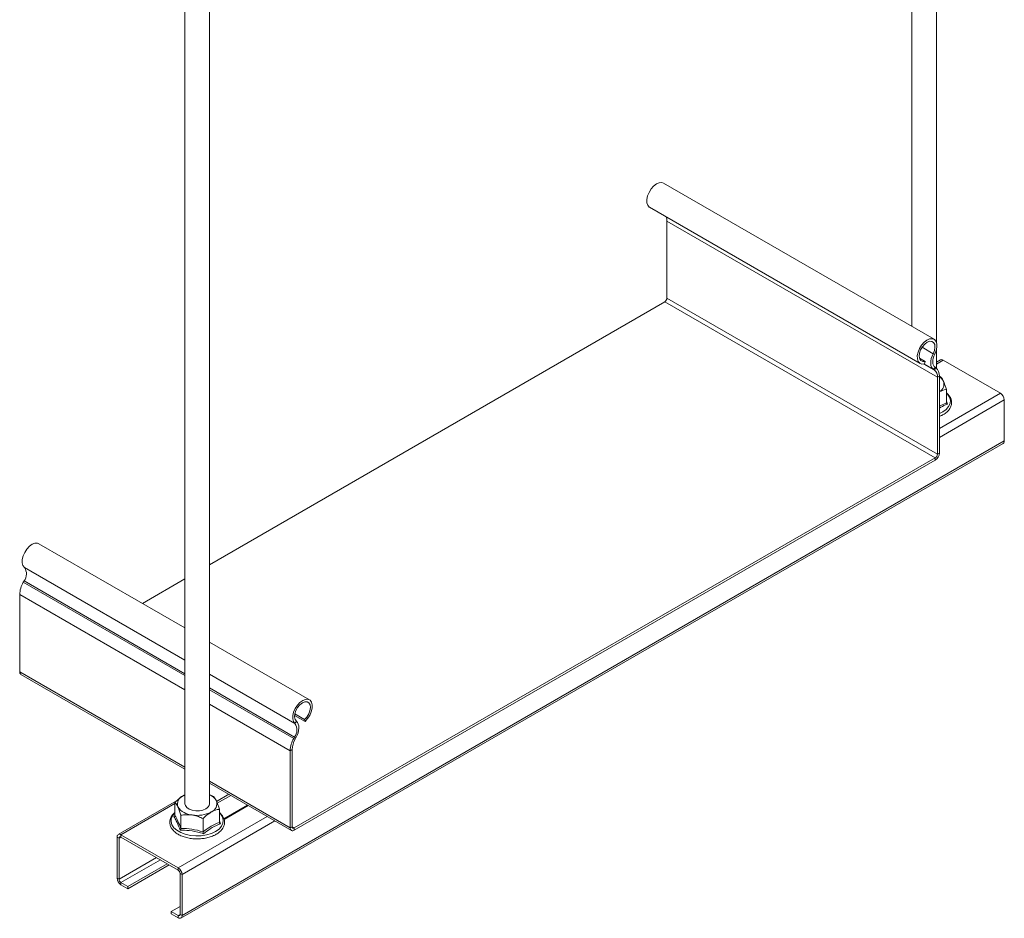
# Model space of a CAD drawing. Header units: millimetres. Extents: x 8 to 1008, y -1753 to -54.
# Tile 1 of 6: x 205 to 527, y -1753 to -1460. Entities that reach past the tile are written whole.
import ezdxf

# ---------------------------------------------------------------- set-up
doc = ezdxf.new("R2010")
doc.units = ezdxf.units.MM

msp = doc.modelspace()

# ---------------------------------------------------------------- linework, layer by layer
at = {"color": 7, "linetype": 'Continuous', "lineweight": 15}
for p, q in [((496.55, -1306.79), (496.55, -1560.01)), ((504.55, -1565.21), (504.55, -1311.41)), ((258.96, -1443.94), (258.96, -1715.98)), ((266.96, -1715.98), (266.96, -1448.56)), ((503.76, -1564.17), (415.37, -1513.14)), ((410.82, -1521.03), (499.21, -1572.05)), ((416.47, -1525.51), (504.86, -1576.54)), ((416.47, -1550.7), (416.47, -1525.51)), ((416.47, -1550.7), (504.86, -1601.72)), ((266.96, -1637.82), (415.77, -1551.92)), ((415.77, -1551.92), (504.15, -1602.95)), ((503.96, -1569.05), (503.47, -1568.87)), ((504.55, -1573.63), (504.55, -1567.48)), ((498.99, -1570.32), (500.82, -1571.37)), ((500.82, -1571.37), (500.65, -1572.18)), ((504.09, -1573.32), (503.63, -1574.09)), ((504.33, -1573.47), (504.09, -1573.32)), ((505.87, -1570.89), (504.55, -1571.66)), ((525.44, -1581.76), (506.77, -1570.98)), ((503.87, -1574.24), (503.63, -1574.09)), ((503.87, -1574.24), (504.33, -1573.47)), ((505.5, -1576.17), (504.86, -1576.54)), ((504.86, -1601.72), (504.86, -1576.54)), ((505.5, -1601.35), (505.5, -1576.17)), ((505.5, -1576.24), (505.85, -1576.41)), ((507.8, -1584.89), (507.8, -1580.6)), ((526.71, -1597.36), (526.71, -1583.97)), ((257.64, -1753.3), (526.34, -1598.18)), ((526.71, -1597.36), (258.01, -1752.47)), ((504.86, -1601.72), (505.5, -1601.35)), ((294.71, -1723.86), (504.15, -1602.95)), ((294.71, -1724.59), (504.15, -1603.68)), ((504.15, -1603.68), (504.15, -1602.95)), ((258.96, -1658.51), (211.26, -1630.97)), ((206.39, -1643.12), (206.14, -1643.56)), ((245.05, -1650.47), (258.96, -1642.44)), ((204.98, -1647.61), (204.98, -1672.79)), ((299.65, -1682), (266.96, -1663.12)), ((205.37, -1673.66), (258.96, -1704.6)), ((294.81, -1687.09), (298.21, -1689.05)), ((294.88, -1686.61), (298.05, -1688.43)), ((294.9, -1689.74), (295.39, -1688.99)), ((298.21, -1689.05), (298.05, -1688.43)), ((294.78, -1694.15), (294.53, -1694.58)), ((294.53, -1694.58), (294.99, -1694.82)), ((295.24, -1694.39), (294.78, -1694.15)), ((295.24, -1694.39), (294.99, -1694.82)), ((294, -1698.27), (293.37, -1698.63)), ((293.37, -1698.63), (293.37, -1723.82)), ((294, -1698.27), (294, -1723.45)), ((266.96, -1709.21), (293.76, -1724.69)), ((258.36, -1713.32), (258.96, -1713.02)), ((273.29, -1712.87), (269.3, -1715.17)), ((273.93, -1713.24), (269.53, -1715.78)), ((256.19, -1715.03), (237.17, -1726.01)), ((255.71, -1719.81), (255.71, -1715.51)), ((270.21, -1722.05), (270.21, -1717.75)), ((271.75, -1721.11), (279.66, -1716.54)), ((255.33, -1720.16), (255.69, -1719.88)), ((257.65, -1723.99), (257.65, -1719.69)), ((264.9, -1725.11), (264.9, -1720.82)), ((293.37, -1723.82), (294, -1723.45)), ((294.71, -1723.86), (294.71, -1724.59)), ((237.43, -1727.2), (236.8, -1726.84)), ((236.8, -1726.84), (236.8, -1740.23)), ((237.43, -1727.2), (237.43, -1740.6)), ((256.74, -1736.88), (238.07, -1726.1)), ((238.07, -1726.1), (238.07, -1726.84)), ((256.74, -1737.61), (238.07, -1726.84)), ((253.2, -1735.57), (240.33, -1743)), ((253.84, -1735.94), (240.33, -1743.74)), ((256.74, -1737.61), (256.74, -1736.88)), ((236.8, -1740.23), (237.43, -1740.6)), ((258.01, -1739.08), (257.37, -1738.72)), ((257.37, -1752.11), (257.37, -1738.72)), ((258.01, -1752.47), (258.01, -1739.08)), ((238.07, -1741.7), (240.33, -1743)), ((238.07, -1741.7), (238.07, -1742.43)), ((238.07, -1742.43), (240.33, -1743.74)), ((240.33, -1743), (240.33, -1743.74)), ((257.37, -1749.49), (254.47, -1751.17)), ((254.47, -1751.17), (256.74, -1752.47)), ((254.47, -1751.9), (254.47, -1751.17)), ((254.47, -1751.9), (256.74, -1753.21)), ((256.74, -1753.21), (256.74, -1752.47)), ((257.37, -1752.11), (258.01, -1752.47))]:
    msp.add_line(p, q, dxfattribs=at)
at = {"color": 8, "linetype": 'Continuous', "lineweight": 15}
for p, q in [((499.84, -1566.77), (503.47, -1568.87)), ((500.39, -1572.24), (503.87, -1574.24)), ((500.41, -1572.23), (503.63, -1574.09)), ((506.77, -1570.98), (504.55, -1572.27)), ((525.44, -1581.76), (505.5, -1593.27)), ((526.71, -1583.97), (505.5, -1596.21)), ((505.5, -1585.98), (507.8, -1584.89)), ((507.8, -1584.4), (508.17, -1585.36)), ((206.51, -1638.71), (258.96, -1668.99)), ((206.14, -1643.56), (258.96, -1674.05)), ((206.39, -1643.12), (258.96, -1673.47)), ((204.98, -1647.61), (258.96, -1678.77)), ((204.98, -1672.79), (258.96, -1703.95)), ((266.96, -1673.61), (294.9, -1689.74)), ((266.96, -1678.09), (294.78, -1694.15)), ((266.96, -1678.67), (294.53, -1694.58)), ((266.96, -1683.39), (293.37, -1698.63)), ((266.96, -1708.57), (293.37, -1723.82)), ((267.14, -1709.32), (266.96, -1709.42)), ((255.71, -1715.92), (238.07, -1726.1)), ((279.38, -1716.38), (271.68, -1720.83)), ((285.81, -1720.1), (256.74, -1736.88)), ((288.35, -1721.57), (258.01, -1739.08)), ((270.21, -1721.55), (270.59, -1722.52)), ((294, -1723.45), (294.71, -1723.86)), ((238.07, -1726.84), (237.43, -1727.2)), ((249.67, -1733.53), (237.43, -1740.6)), ((250.94, -1734.27), (238.07, -1741.7)), ((257.37, -1752.11), (256.74, -1752.47))]:
    msp.add_line(p, q, dxfattribs=at)
at = {"color": 7, "linetype": 'Continuous', "lineweight": 15, "flags": 128}
for points in [[(415.37, -1513.14), (414.77, -1512.95), (413.93, -1513.01), (413.02, -1513.41), (412.12, -1514.11), (411.3, -1515.05), (410.62, -1516.15), (410.14, -1517.33), (409.9, -1518.49), (409.92, -1519.53), (410.2, -1520.38), (410.71, -1520.96), (410.82, -1521.03)], [(503.96, -1569.05), (504.44, -1567.87), (504.68, -1566.72), (504.66, -1565.67), (504.38, -1564.82), (503.87, -1564.24), (503.16, -1563.97), (502.32, -1564.04), (501.41, -1564.44), (500.51, -1565.13), (499.68, -1566.07), (499.01, -1567.17), (498.53, -1568.35), (498.29, -1569.51), (498.31, -1570.56), (498.59, -1571.4), (499.1, -1571.98), (499.81, -1572.25), (500.65, -1572.18)], [(503.47, -1568.87), (503.89, -1567.8), (504.06, -1566.77), (503.97, -1565.88), (503.62, -1565.21), (503.06, -1564.84), (502.33, -1564.81), (501.52, -1565.11), (500.7, -1565.72), (499.96, -1566.58), (499.38, -1567.59), (499.02, -1568.66), (498.9, -1569.67), (499.06, -1570.52), (499.46, -1571.12), (500.06, -1571.42), (500.82, -1571.37)], [(503.63, -1574.09), (503.24, -1573.74), (502.94, -1573.27), (502.75, -1572.69), (502.67, -1572.02), (502.71, -1571.27), (502.86, -1570.48), (503.11, -1569.67), (503.47, -1568.87)], [(504.09, -1573.32), (503.77, -1573.03), (503.53, -1572.65), (503.37, -1572.17), (503.31, -1571.62), (503.34, -1571.02), (503.46, -1570.37), (503.67, -1569.71), (503.96, -1569.05)], [(211.26, -1630.97), (210.79, -1630.79), (209.97, -1630.81), (209.06, -1631.16), (208.15, -1631.81), (207.31, -1632.71), (206.61, -1633.8), (206.09, -1634.97), (205.82, -1636.14), (205.8, -1637.21), (206.03, -1638.09), (206.51, -1638.71)], [(298.21, -1689.05), (299.05, -1688.14), (299.76, -1687.06), (300.27, -1685.89), (300.55, -1684.72), (300.57, -1683.65), (300.33, -1682.77), (299.86, -1682.14), (299.18, -1681.82), (298.35, -1681.83), (297.45, -1682.18), (296.54, -1682.83), (295.7, -1683.74), (294.99, -1684.82), (294.48, -1685.99), (294.2, -1687.16), (294.18, -1688.23), (294.42, -1689.11), (294.9, -1689.74)], [(298.05, -1688.43), (298.8, -1687.61), (299.41, -1686.61), (299.81, -1685.54), (299.96, -1684.52), (299.84, -1683.64), (299.48, -1682.99), (298.9, -1682.65), (298.16, -1682.65), (297.34, -1682.98), (296.53, -1683.61), (295.8, -1684.49), (295.24, -1685.51), (294.89, -1686.57), (294.8, -1687.57), (294.97, -1688.41), (295.39, -1688.99)], [(295.39, -1688.99), (295.75, -1689.38), (296, -1689.9), (296.15, -1690.51), (296.19, -1691.22), (296.11, -1691.98), (295.92, -1692.78), (295.63, -1693.59), (295.24, -1694.39)], [(258.96, -1715.98), (259.1, -1716.57), (259.57, -1717.21), (260.35, -1717.73), (261.36, -1718.09), (262.51, -1718.27), (263.7, -1718.25), (264.83, -1718.02), (265.79, -1717.61)]]:
    msp.add_lwpolyline(points, dxfattribs=at)
at = {"color": 8, "linetype": 'Continuous', "lineweight": 15, "flags": 128}
for points in [[(505.5, -1588.39), (506.59, -1587.86), (507.71, -1587.06), (508.52, -1586.14), (508.99, -1585.14), (509.08, -1584.11), (508.8, -1583.1), (508.16, -1582.13), (507.8, -1581.76)], [(255.71, -1718.92), (254.98, -1719.76), (254.52, -1720.76), (254.43, -1721.79), (254.71, -1722.81), (255.35, -1723.77), (256.32, -1724.63), (257.58, -1725.36), (259.08, -1725.92), (260.75, -1726.29), (262.51, -1726.45), (264.3, -1726.4), (266.02, -1726.13), (267.61, -1725.67), (269, -1725.02)], [(269, -1725.02), (270.12, -1724.22), (270.94, -1723.3), (271.4, -1722.3), (271.49, -1721.27), (271.21, -1720.25), (270.57, -1719.29), (270.21, -1718.92)]]:
    msp.add_lwpolyline(points, dxfattribs=at)
at = {"color": 7, "linetype": 'Continuous', "lineweight": 15}
for centre, radius, start, end in [((412.92, -1525.44), 3.55, 358.8777, 21.4467), ((414.94, -1550.63), 1.54, 302.6055, 357.3945), ((506.24, -1571.72), 0.905, 54.3824, 114.3071), ((502.26, -1576.3), 2.61, 354.7438, 51.9901), ((502.44, -1575.89), 3.07, 354.7438, 51.9901), ((503.44, -1579.6), 3.81, 27.2715, 57.3023), ((504.25, -1578.8), 2.75, 297.026, 20.3196), ((523.95, -1584.09), 2.77, 2.6055, 57.3945), ((525.83, -1597.45), 0.887, 305.0133, 6.2988), ((502.58, -1601.22), 2.92, 302.6055, 357.3945), ((503.33, -1601.65), 1.54, 302.6055, 357.3945), ((203.46, -1640.83), 3.72, 321.9543, 34.7636), ((213.56, -1647.89), 8.59, 149.7171, 178.1227), ((205.88, -1672.9), 0.911, 172.7442, 235.9436), ((291.85, -1691.86), 3.72, 321.9543, 34.7636), ((301.95, -1698.91), 8.59, 149.7171, 178.1227), ((301.3, -1698.5), 7.3, 149.7171, 178.1227), ((259.38, -1716), 2.86, 110.7421, 199.461), ((265.4, -1717.11), 4.38, 28.7238, 69.1088), ((261.63, -1713.68), 5.93, 213.4389, 266.5665), ((265.01, -1715.81), 1.96, 293.5055, 355.1744), ((266.54, -1715.96), 2.86, 290.7421, 19.461), ((262.97, -1709.77), 9.98, 260.2289, 297.3572), ((294.18, -1723.95), 0.83, 170.786, 309.2033), ((294.43, -1723.52), 0.437, 170.786, 309.2033), ((237.57, -1726.71), 0.786, 50.7967, 189.214), ((237.82, -1727.14), 0.393, 50.7967, 189.214), ((255.25, -1739.21), 2.77, 2.6055, 57.3945), ((239.56, -1740.1), 2.77, 182.6055, 237.3945), ((238.81, -1740.53), 1.38, 182.6055, 237.3945), ((255.99, -1738.78), 1.38, 2.6055, 57.3945), ((256.99, -1752.17), 0.393, 230.7967, 9.214), ((257.23, -1752.6), 0.786, 230.7967, 9.214)]:
    msp.add_arc(centre, radius, start, end, dxfattribs=at)
for points, knots in [([(505.85, -1576.41), (505.99, -1576.55), (506.27, -1576.82), (506.58, -1577.34), (506.77, -1577.72), (506.81, -1577.81), (506.83, -1577.85)], [0, 0, 0, 0, 0.4347886, 0.8798371, 0.9398946, 1, 1, 1, 1]), ([(506.83, -1577.85), (507.08, -1578.48), (507.42, -1579.31), (507.73, -1580.35), (507.8, -1580.6)], [0, 0, 0, 0, 0.7690072, 1, 1, 1, 1]), ([(505.5, -1581.28), (506.22, -1581), (507, -1580.69), (507.74, -1580.6), (507.8, -1580.6)], [0, 0, 0, 0, 0.916499, 1, 1, 1, 1]), ([(505.5, -1589.36), (505.63, -1589.32), (506.09, -1589.16), (506.7, -1588.82), (507.56, -1588.28), (508.4, -1587.55), (509.1, -1586.58), (509.49, -1585.53), (509.53, -1584.46), (509.25, -1583.43), (508.69, -1582.47), (508.1, -1581.92), (507.8, -1581.64)], [0, 0, 0, 0, 0.033029, 0.1133001, 0.1775166, 0.2995213, 0.4213308, 0.5407213, 0.6563281, 0.7697948, 0.8836226, 1, 1, 1, 1]), ([(507.8, -1584.89), (507.8, -1584.94), (507.81, -1585.03), (507.9, -1585.16), (508.02, -1585.27), (508.12, -1585.33), (508.17, -1585.36), (508.17, -1585.36)], [0, 0, 0, 0, 0.236168, 0.471367, 0.732415, 0.993147, 1, 1, 1, 1]), ([(255.71, -1715.51), (255.93, -1715.28), (256.78, -1714.41), (257.69, -1713.79), (258.36, -1713.32)], [0, 0, 0, 0, 0.263898, 1, 1, 1, 1]), ([(258.36, -1713.32), (258.48, -1713.25), (258.68, -1713.13), (258.88, -1713.08), (258.96, -1713.06)], [0, 0, 0, 0, 0.577729, 1, 1, 1, 1]), ([(266.96, -1713.04), (267.13, -1713.09), (267.58, -1713.21), (268, -1713.43), (268.27, -1713.57)], [0, 0, 0, 0, 0.371405, 1, 1, 1, 1]), ([(268.27, -1713.57), (268.4, -1713.7), (268.68, -1713.98), (268.99, -1714.5), (269.18, -1714.88), (269.22, -1714.96), (269.24, -1715.01)], [0, 0, 0, 0, 0.4347886, 0.8798371, 0.9398946, 1, 1, 1, 1]), ([(256.68, -1716.95), (256.42, -1716.48), (256.09, -1715.87), (255.78, -1715.58), (255.71, -1715.51)], [0, 0, 0, 0, 0.769007, 1, 1, 1, 1]), ([(257.65, -1719.69), (257.52, -1719.25), (257.24, -1718.34), (256.91, -1717.45), (256.72, -1717.04), (256.68, -1716.95)], [0, 0, 0, 0, 0.434794, 0.879848, 1, 1, 1, 1]), ([(267.56, -1718.63), (267.67, -1718.57), (268.51, -1718.1), (269.41, -1717.85), (270.15, -1717.76), (270.21, -1717.75)], [0, 0, 0, 0, 0.127944, 0.927356, 1, 1, 1, 1]), ([(269.24, -1715.01), (269.49, -1715.64), (269.83, -1716.46), (270.14, -1717.51), (270.21, -1717.75)], [0, 0, 0, 0, 0.7690072, 1, 1, 1, 1]), ([(255.71, -1718.79), (255.4, -1719.09), (254.77, -1719.68), (254.21, -1720.7), (253.96, -1721.76), (254.05, -1722.82), (254.46, -1723.82), (255.14, -1724.74), (256.1, -1725.57), (257.31, -1726.27), (258.72, -1726.83), (260.28, -1727.22), (261.94, -1727.43), (263.63, -1727.45), (265.3, -1727.28), (266.88, -1726.93), (268.17, -1726.46), (269.12, -1725.98), (269.97, -1725.43), (270.81, -1724.71), (271.51, -1723.74), (271.9, -1722.69), (271.94, -1721.62), (271.66, -1720.59), (271.1, -1719.63), (270.51, -1719.07), (270.21, -1718.79)], [0, 0, 0, 0, 0.044388, 0.08836, 0.131162, 0.17269, 0.21382, 0.255509, 0.298336, 0.341987, 0.38591, 0.429779, 0.473566, 0.51731, 0.561073, 0.604902, 0.648867, 0.678015, 0.701334, 0.745637, 0.789869, 0.833223, 0.875203, 0.916406, 0.95774, 1, 1, 1, 1]), ([(255.33, -1720.16), (255.33, -1720.16), (255.39, -1720.15), (255.49, -1720.12), (255.61, -1720.04), (255.69, -1719.93), (255.7, -1719.85), (255.71, -1719.81)], [0, 0, 0, 0, 0.006853, 0.267585, 0.528633, 0.763832, 1, 1, 1, 1]), ([(257.38, -1724.56), (257.3, -1724.34), (256.9, -1723.23), (256.22, -1721.59), (255.61, -1720.6), (255.33, -1720.16)], [0, 0, 0, 0, 0.120964, 0.606826, 1, 1, 1, 1]), ([(255.71, -1719.81), (256.03, -1720.35), (256.68, -1721.47), (257.32, -1723.14), (257.65, -1723.99)], [0, 0, 0, 0, 0.49217, 1, 1, 1, 1]), ([(261.28, -1719.6), (260.32, -1719.54), (259.08, -1719.45), (257.92, -1719.65), (257.65, -1719.69)], [0, 0, 0, 0, 0.7690072, 1, 1, 1, 1]), ([(264.9, -1720.82), (264.39, -1720.58), (263.37, -1720.11), (262.13, -1719.75), (261.43, -1719.63), (261.28, -1719.6)], [0, 0, 0, 0, 0.4347938, 0.8798477, 1, 1, 1, 1]), ([(264.9, -1720.82), (265.13, -1720.59), (265.98, -1719.72), (266.89, -1719.09), (267.56, -1718.63)], [0, 0, 0, 0, 0.263898, 1, 1, 1, 1]), ([(257.65, -1723.99), (257.65, -1724.04), (257.64, -1724.13), (257.58, -1724.28), (257.49, -1724.43), (257.42, -1724.52), (257.38, -1724.56), (257.38, -1724.56)], [0, 0, 0, 0, 0.236168, 0.471367, 0.732415, 0.993147, 1, 1, 1, 1]), ([(257.65, -1723.99), (258.84, -1724.04), (261.26, -1724.13), (263.67, -1724.78), (264.9, -1725.11)], [0, 0, 0, 0, 0.49217, 1, 1, 1, 1]), ([(264.9, -1725.11), (265.77, -1724.47), (267.54, -1723.17), (269.31, -1722.43), (270.21, -1722.05)], [0, 0, 0, 0, 0.49217, 1, 1, 1, 1]), ([(270.59, -1722.52), (270.36, -1722.6), (269.23, -1723.01), (267.34, -1723.95), (265.73, -1725.19), (265, -1725.74)], [0, 0, 0, 0, 0.120964, 0.606826, 1, 1, 1, 1]), ([(270.21, -1722.05), (270.21, -1722.09), (270.23, -1722.18), (270.31, -1722.31), (270.43, -1722.43), (270.53, -1722.49), (270.58, -1722.52), (270.59, -1722.52)], [0, 0, 0, 0, 0.236168, 0.471367, 0.732415, 0.993147, 1, 1, 1, 1]), ([(265, -1725.74), (264.7, -1725.65), (263.18, -1725.18), (260.6, -1724.62), (258.37, -1724.58), (257.38, -1724.56)], [0, 0, 0, 0, 0.120964, 0.606826, 1, 1, 1, 1]), ([(264.9, -1725.11), (264.9, -1725.16), (264.91, -1725.25), (264.93, -1725.42), (264.96, -1725.59), (264.99, -1725.69), (265, -1725.74), (265, -1725.74)], [0, 0, 0, 0, 0.236168, 0.471367, 0.732415, 0.993147, 1, 1, 1, 1])]:
    msp.add_open_spline(points, degree=3, knots=knots, dxfattribs=at)
at = {"color": 8, "linetype": 'Continuous', "lineweight": 15}
msp.add_open_spline([(508.17, -1585.36), (507.95, -1585.44), (507.06, -1585.76), (506.17, -1586.26), (505.5, -1586.63)], degree=3, knots=[0, 0, 0, 0, 0.253608, 1, 1, 1, 1], dxfattribs=at)

doc.saveas('drawing.dxf')
